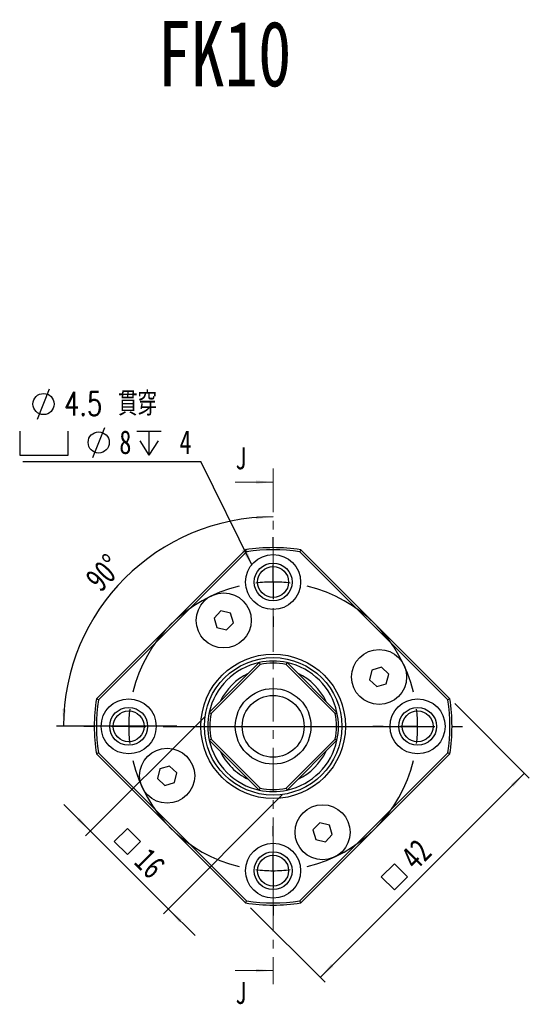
# Model space of a CAD drawing. Header units: millimetres. Extents: x 20 to 351, y 42 to 192.
# Tile 8 of 12: x 116 to 190, y 49 to 192. Entities that reach past the tile are written whole.
import ezdxf

# ---------------------------------------------------------------- set-up
doc = ezdxf.new("R2010")
doc.units = ezdxf.units.MM
doc.linetypes.add('CENTER', pattern=[10.16, 6.35, -1.27, 1.27, -1.27])
doc.layers.add('FORMAT', color=7, linetype='Continuous')
doc.styles.add('SLDTEXTSTYLE0', font='TXT', dxfattribs={"width": 0.75})
doc.styles.add('SLDTEXTSTYLE1', font='TXT', dxfattribs={"width": 0.75, "bigfont": 'bigfont'})
doc.dimstyles.new('SLDDIMSTYLE0', dxfattribs={"dimtxt": 3.5, "dimasz": 2.5, "dimexe": 0, "dimexo": 0.0625, "dimgap": 0.875, "dimtad": 1, "dimdec": 4, "dimzin": 12, "dimdsep": 46, "dimtxsty": 'SLDTEXTSTYLE0', "dimsah": 1, "dimcen": 0.09, "dimazin": 3, "dimtfac": 1, "dimtofl": 0, "dimtmove": 0, "dimatfit": 3, "dimfxl": 1, "dimfrac": 2, "dimtolj": 1, "dimtzin": 12, "dimarcsym": 0})
doc.dimstyles.new('SLDDIMSTYLE1', dxfattribs={"dimtxt": 3.5, "dimasz": 2.5, "dimexe": 0, "dimexo": 0.0625, "dimgap": 0.875, "dimtad": 1, "dimrnd": 1e-09, "dimzin": 12, "dimdsep": 46, "dimtxsty": 'SLDTEXTSTYLE0', "dimsah": 1, "dimcen": 0.09, "dimadec": 0, "dimazin": 3, "dimtfac": 1, "dimtofl": 0, "dimtmove": 0, "dimatfit": 3, "dimfxl": 1, "dimfrac": 2, "dimtolj": 1, "dimtzin": 12, "dimarcsym": 0})
doc.dimstyles.new('SLDDIMSTYLE2', dxfattribs={"dimtxt": 3.5, "dimasz": 2.5, "dimexe": 0, "dimexo": 0.0625, "dimgap": 0.875, "dimtad": 1, "dimrnd": 1e-09, "dimzin": 12, "dimdsep": 46, "dimtxsty": 'SLDTEXTSTYLE0', "dimsah": 1, "dimcen": 0.09, "dimadec": 0, "dimazin": 3, "dimtfac": 1, "dimtmove": 0, "dimatfit": 0, "dimfxl": 1, "dimfrac": 2, "dimtolj": 1, "dimtzin": 12, "dimarcsym": 0})
doc.dimstyles.new('SLDDIMSTYLE3', dxfattribs={"dimtxt": 0.18, "dimasz": 2.5, "dimexe": 0, "dimexo": 0.0625, "dimgap": 0, "dimtad": 0, "dimtih": 1, "dimtoh": 1, "dimdec": 0, "dimrnd": 1e-09, "dimzin": 0, "dimdsep": 46, "dimtxsty": 'Standard', "dimsah": 1, "dimcen": 0.09, "dimadec": 0, "dimazin": 0, "dimtfac": 2.5, "dimtdec": 0, "dimtofl": 0, "dimtmove": 0, "dimatfit": 3, "dimfxl": 1, "dimfrac": 2, "dimtolj": 1, "dimtzin": 0, "dimarcsym": 0})

# ---------------------------------------------------------------- blocks, each defined once
blk = doc.blocks.new('_D')
at = {"layer": 'FORMAT', "color": 7}
blk.add_line((138.55, 88.96), (121.07, 88.96), dxfattribs=at)
blk.add_arc((152.55, 88.96), 30.48, 90, 180, dxfattribs=at)
for points in [[(152.55, 119.44), (150.04, 119.59), (150.06, 119.09)], [(122.07, 88.96), (122.42, 91.44), (121.92, 91.47)]]:
    blk.add_solid(points, dxfattribs=at)
at = {"layer": 'FORMAT', "color": 7, "insert": (124.96, 110.77), "char_height": 3.5, "attachment_point": 1, "rotation": 45.9231, "style": 'SLDTEXTSTYLE0'}
blk.add_mtext('90°', dxfattribs=at)
blk = doc.blocks.new('SW_SYMBOL_MOD_BOX')
at = {"layer": 'FORMAT', "color": 0}
for p, q in [((200, 200), (200, 800)), ((200, 800), (800, 800)), ((800, 800), (800, 200)), ((200, 200), (800, 200))]:
    blk.add_line(p, q, dxfattribs=at)
blk = doc.blocks.new('_D_1')
at = {"layer": 'FORMAT', "color": 7}
for p, q in [((178.95, 92.26), (189.78, 81.42)), ((189.08, 82.13), (159.38, 52.43)), ((149.25, 62.56), (160.09, 51.72))]:
    blk.add_line(p, q, dxfattribs=at)
for points in [[(189.08, 82.13), (187.13, 80.54), (187.49, 80.19)], [(159.38, 52.43), (161.32, 54.02), (160.97, 54.38)]]:
    blk.add_solid(points, dxfattribs=at)
at = {"layer": 'FORMAT', "color": 7, "xscale": 0.0044707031, "yscale": 0.0044707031, "zscale": 0.0044707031, "rotation": 45}
blk.add_blockref('SW_SYMBOL_MOD_BOX', (170.17, 63.91), dxfattribs=at)
at = {"layer": 'FORMAT', "color": 7, "insert": (170.82, 70.33), "char_height": 3.5, "attachment_point": 1, "rotation": 45, "style": 'SLDTEXTSTYLE0'}
blk.add_mtext('42', dxfattribs=at)
blk = doc.blocks.new('_D_2')
at = {"layer": 'FORMAT', "color": 7}
for p, q in [((142.57, 90.28), (125.29, 73.01)), ((153.88, 78.97), (136.6, 61.69)), ((126, 73.71), (122.11, 77.6)), ((126, 73.71), (137.31, 62.4)), ((137.31, 62.4), (141.2, 58.51))]:
    blk.add_line(p, q, dxfattribs=at)
for points in [[(126, 73.71), (124.4, 75.66), (124.05, 75.31)], [(137.31, 62.4), (138.9, 60.46), (139.25, 60.81)]]:
    blk.add_solid(points, dxfattribs=at)
at = {"layer": 'FORMAT', "color": 7, "xscale": 0.0044707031, "yscale": 0.0044707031, "zscale": 0.0044707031, "rotation": 315}
blk.add_blockref('SW_SYMBOL_MOD_BOX', (128.2, 72.19), dxfattribs=at)
at = {"layer": 'FORMAT', "color": 7, "insert": (134.62, 71.54), "char_height": 3.5, "attachment_point": 1, "rotation": 315, "style": 'SLDTEXTSTYLE0'}
blk.add_mtext('16', dxfattribs=at)
blk = doc.blocks.new('SW_SYMBOL_HOLE_DIAM')
at = {"layer": 'FORMAT', "color": 0}
blk.add_line((300, 0), (700, 1000), dxfattribs=at)
blk.add_circle((500, 500), 350, dxfattribs=at)
blk = doc.blocks.new('SW_SYMBOL_HOLE_SPOT')
at = {"layer": 'FORMAT', "color": 0}
for p, q in [((0, 875), (0, 75)), ((1600, 75), (1600, 875)), ((0, 75), (1600, 75))]:
    blk.add_line(p, q, dxfattribs=at)
blk = doc.blocks.new('SW_SYMBOL_HOLE_DEPTH')
at = {"layer": 'FORMAT', "color": 0}
for p, q in [((0, 875), (800, 875)), ((400, 875), (400, 75)), ((100, 555), (400, 75)), ((700, 555), (400, 75))]:
    blk.add_line(p, q, dxfattribs=at)
blk = doc.blocks.new('SW_NOTE_0')
at = {"layer": 'FORMAT', "color": 0}
blk.add_line((-25.87, 0), (0, 0), dxfattribs=at)
at = {"layer": 'FORMAT', "color": 0, "xscale": 0.0043935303, "yscale": 0.0043935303, "zscale": 0.0043935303}
for name, p in [('SW_SYMBOL_HOLE_DIAM', (-25.04, 6.16)), ('SW_SYMBOL_HOLE_SPOT', (-26.31, 0.57)), ('SW_SYMBOL_HOLE_DIAM', (-17.02, 0.57)), ('SW_SYMBOL_HOLE_DEPTH', (-9.28, 0.57))]:
    blk.add_blockref(name, p, dxfattribs=at)
at = {"layer": 'FORMAT', "color": 0, "attachment_point": 1}
for s, insert, char_height, style in [('4.5 \\M+18AD1\\M+190FA', (-19.85, 10.12), 3.4396, 'SLDTEXTSTYLE1'), ('8', (-11.83, 4.53), 3.44, 'SLDTEXTSTYLE0'), ('4', (-3.08, 4.53), 3.44, 'SLDTEXTSTYLE0')]:
    blk.add_mtext(s, dxfattribs=dict(at, insert=insert, char_height=char_height, style=style))
blk = doc.blocks.new('SW_CENTERMARKSYMBOL_0')
at = {"layer": 'FORMAT', "color": 0}
for p, q in [((0, 5), (0, 6.5)), ((0, 0), (0, 2.5)), ((0, 0), (0, -2.5)), ((0, -5), (0, -6.5)), ((-26, -21), (-27.5, -21)), ((-21, -21), (-23.5, -21)), ((-21, -21), (-18.5, -21)), ((-16, -21), (21.59, -21)), ((16, -21), (14.5, -21)), ((21, -21), (18.5, -21)), ((21, -21), (23.5, -21)), ((26, -21), (27.5, -21)), ((0, -37), (0, -35.5)), ((0, -42), (0, -39.5)), ((0, -42), (0, -44.5)), ((0, -47), (0, -48.5))]:
    blk.add_line(p, q, dxfattribs=at)
for start, end in [(90, 96.8209), (83.1791, 90), (103.6419, 166.3581), (13.6419, 76.3581), (173.1791, 180), (0, 6.8209), (180, 186.8209), (353.1791, 0), (193.6419, 256.3581), (283.6419, 346.3581), (263.1791, 270), (270, 276.8209)]:
    blk.add_arc((0, -21), 21, start, end, dxfattribs=at)

msp = doc.modelspace()

# ---------------------------------------------------------------- linework, layer by layer
at = {"color": 7, "linetype": 'CENTER', "lineweight": 18}
msp.add_line((152.55202, 126.48837), (152.55202, 51.4259), dxfattribs=at)
at = {"color": 7, "linetype": 'Continuous', "lineweight": 18}
for p, q in [((147.05202, 124.48837), (152.55202, 124.48837)), ((147.05202, 53.4259), (152.55202, 53.4259))]:
    msp.add_line(p, q, dxfattribs=at)
at = {"color": 7, "linetype": 'Continuous', "lineweight": 25}
for p, q in [((126.86304, 92.96664), (148.54252, 114.64612)), ((148.68524, 114.36458), (148.54252, 114.64612)), ((156.56152, 114.64612), (156.4188, 114.36458)), ((156.56152, 114.64612), (178.241, 92.96664)), ((148.68524, 114.36458), (127.14458, 92.82392)), ((177.95946, 92.82392), (156.4188, 114.36458)), ((144.96052, 105.74918), (143.96474, 104.70431)), ((143.96474, 104.70431), (144.37173, 103.3195)), ((146.36329, 105.40924), (144.96052, 105.74918)), ((146.77028, 104.02443), (146.36329, 105.40924)), ((144.37173, 103.3195), (145.7745, 102.97956)), ((145.7745, 102.97956), (146.77028, 104.02443)), ((143.27232, 90.99115), (150.51801, 98.23684)), ((150.66749, 97.96206), (143.5471, 90.84167)), ((150.51801, 98.23684), (150.66749, 97.96206)), ((154.43655, 97.96206), (154.58603, 98.23684)), ((161.55694, 90.84167), (154.43655, 97.96206)), ((154.58603, 98.23684), (161.83172, 90.99115)), ((168.29919, 97.54442), (166.91438, 97.13743)), ((169.34406, 96.54864), (168.29919, 97.54442)), ((166.91438, 97.13743), (166.57444, 95.73466)), ((169.00412, 95.14587), (169.34406, 96.54864)), ((166.57444, 95.73466), (167.61931, 94.73888)), ((167.61931, 94.73888), (169.00412, 95.14587)), ((127.14458, 92.82392), (126.86304, 92.96664)), ((178.241, 92.96664), (177.95946, 92.82392)), ((143.27232, 90.99115), (143.5471, 90.84167)), ((161.55694, 90.84167), (161.83172, 90.99115)), ((143.27232, 86.92313), (143.5471, 87.07261)), ((150.51801, 79.67744), (143.27232, 86.92313)), ((143.5471, 87.07261), (150.66749, 79.95222)), ((154.43655, 79.95222), (161.55694, 87.07261)), ((161.83172, 86.92313), (154.58603, 79.67744)), ((161.55694, 87.07261), (161.83172, 86.92313)), ((127.14458, 85.09036), (126.86304, 84.94764)), ((148.54252, 63.26816), (126.86304, 84.94764)), ((127.14458, 85.09036), (148.68524, 63.5497)), ((156.4188, 63.5497), (177.95946, 85.09036)), ((178.241, 84.94764), (156.56152, 63.26816)), ((178.241, 84.94764), (177.95946, 85.09036)), ((137.48473, 83.1754), (136.09992, 82.76841)), ((138.5296, 82.17962), (137.48473, 83.1754)), ((136.09992, 82.76841), (135.75998, 81.36564)), ((138.18966, 80.77685), (138.5296, 82.17962)), ((135.75998, 81.36564), (136.80485, 80.36986)), ((136.80485, 80.36986), (138.18966, 80.77685)), ((150.51801, 79.67744), (150.66749, 79.95222)), ((154.43655, 79.95222), (154.58603, 79.67744)), ((159.32954, 74.93472), (158.33376, 73.88985)), ((160.73231, 74.59478), (159.32954, 74.93472)), ((161.1393, 73.20997), (160.73231, 74.59478)), ((158.33376, 73.88985), (158.74075, 72.50504)), ((160.14352, 72.1651), (161.1393, 73.20997)), ((158.74075, 72.50504), (160.14352, 72.1651)), ((148.68524, 63.5497), (148.54252, 63.26816)), ((156.56152, 63.26816), (156.4188, 63.5497))]:
    msp.add_line(p, q, dxfattribs=at)
for centre, radius in [((152.55202, 109.95714), 4), ((152.55202, 109.95714), 2.75), ((152.55202, 109.95714), 2.25), ((145.36751, 104.36437), 4), ((152.55202, 88.95714), 10.5), ((152.55202, 88.95714), 10), ((167.95925, 96.14165), 4), ((152.55202, 88.95714), 5.5), ((152.55202, 88.95714), 4.5), ((131.55202, 88.95714), 4), ((131.55202, 88.95714), 2.75), ((173.55202, 88.95714), 4), ((173.55202, 88.95714), 2.75), ((131.55202, 88.95714), 2.25), ((173.55202, 88.95714), 2.25), ((137.14479, 81.77263), 4), ((159.73653, 73.54991), 4), ((152.55202, 67.95714), 4), ((152.55202, 67.95714), 2.75), ((152.55202, 67.95714), 2.25)]:
    msp.add_circle(centre, radius, dxfattribs=at)
for radius, start, end in [(26, 81.1289275, 98.8710725), (25.7, 81.3465078, 98.6534922), (9.5, 102.3631025, 167.6368975), (9.5, 77.6368975, 102.3631025), (9.2, 78.1798824, 101.8201176), (9.5, 12.3631025, 77.6368975), (8.5, 115.2500772, 154.7499228), (8.5, 25.2500772, 64.7499228), (26, 171.1289275, 188.8710725), (25.7, 171.3465078, 188.6534922), (25.7, 351.3465078, 8.6534922), (26, 351.1289275, 8.8710725), (9.5, 167.6368975, 192.3631025), (9.2, 168.1798824, 191.8201176), (9.2, 348.1798824, 11.8201176), (9.5, 347.6368975, 12.3631025), (9.5, 192.3631025, 225), (9.5, 282.3631025, 347.6368975), (8.5, 205.2500772, 225), (8.5, 295.2500772, 334.7499228), (9.5, 225, 257.6368975), (8.5, 225, 244.7499228), (9.5, 257.6368975, 282.3631025), (9.2, 258.1798824, 281.8201176), (26, 261.1289275, 278.8710725), (25.7, 261.3465078, 278.6534922)]:
    msp.add_arc((152.55202, 88.95714), radius, start, end, dxfattribs=at)
at = {"color": 7, "linetype": 'Continuous', "lineweight": 18}
for points in [[(152.55202, 124.48837), (150.05202, 124.73837), (150.05202, 124.23837)], [(152.55202, 53.4259), (150.05202, 53.6759), (150.05202, 53.1759)]]:
    msp.add_solid(points, dxfattribs=at)

# ---------------------------------------------------------------- block references
at = {"layer": 'FORMAT', "color": 7}
for name, p in [('SW_NOTE_0', (142.02268, 127.496)), ('SW_CENTERMARKSYMBOL_0', (152.55202, 109.95714))]:
    msp.add_blockref(name, p, dxfattribs=at)

# ---------------------------------------------------------------- texts
at = {"color": 7, "linetype": 'Continuous', "char_height": 3.175, "attachment_point": 1, "style": 'SLDTEXTSTYLE0'}
for insert in [(147.05202, 129.52808), (147.05202, 51.74768)]:
    msp.add_mtext('J', dxfattribs=dict(at, insert=insert))
at = {"layer": 'FORMAT', "color": 7, "insert": (135.77341, 191.6004), "char_height": 9.525, "attachment_point": 1, "style": 'SLDTEXTSTYLE0'}
msp.add_mtext('FK10', dxfattribs=at)

# ---------------------------------------------------------------- dimensions: what is measured, and where the dimension line sits
at = {"layer": 'FORMAT', "color": 7}
dim = msp.add_angular_dim_2l(base=(130.99645, 110.51271), line1=((152.55202, 126.48837), (152.55202, 51.4259)), line2=((165.55202, 88.95714), (139.55202, 88.95714)), dimstyle='SLDDIMSTYLE0', dxfattribs=at)
dim.commit()
dim.dimension.update_dxf_attribs({"geometry": '_D', "text_midpoint": (130.65199, 110.16265), "dimtype": 162})
for base, p1, p2, angle, dimstyle, picture, middle in [((159.37885, 52.43182), (178.241, 92.96664), (148.54252, 63.26816), 45, 'SLDDIMSTYLE1', '_D_1', (174.11007, 67.16304)), ((137.30959, 62.401), (143.27232, 90.99115), (154.58603, 79.67744), 315, 'SLDDIMSTYLE2', '_D_2', (131.45653, 68.25406))]:
    dim = msp.add_linear_dim(base=base, p1=p1, p2=p2, angle=angle, text='{\\fGDT;o}<>', dimstyle=dimstyle, dxfattribs=at)
    dim.commit()
    dim.dimension.update_dxf_attribs({"geometry": picture, "text_midpoint": middle, "dimtype": 160})

# ---------------------------------------------------------------- leaders
msp.add_leader([(149.44302, 112.47391), (142.02268, 127.496)], dimstyle='SLDDIMSTYLE3', dxfattribs=at)

doc.saveas('drawing.dxf')
